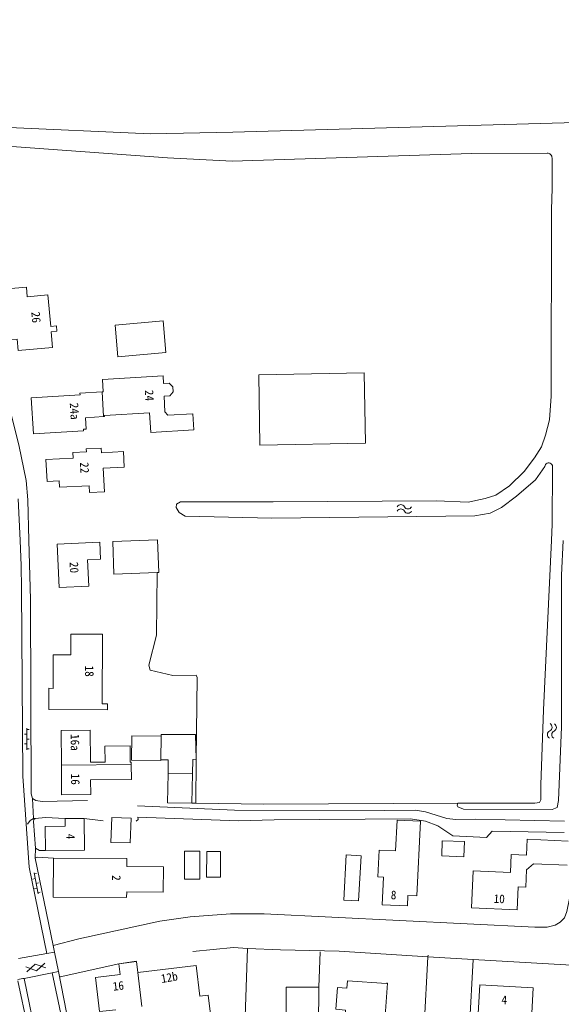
# Model space of a CAD drawing. Header units: metres. Extents: x 189705 to 199106, y 581686 to 588448.
# Tile 11 of 256: x 190414 to 190526, y 581904 to 582108. Entities that reach past the tile are written whole.
import ezdxf
from ezdxf.enums import TextEntityAlignment as Align

# ---------------------------------------------------------------- set-up
doc = ezdxf.new("R2010")
doc.units = ezdxf.units.M
doc.layers.add('B-WA-OG-GBKN-G', color=7, linetype='Continuous', lineweight=18)
doc.styles.add('Style-DotumChe', font='DotumChe.ttf')

msp = doc.modelspace()

# ---------------------------------------------------------------- linework, layer by layer
at = {"layer": 'B-WA-OG-GBKN-G'}
for p, q in [((190407.851, 582082.172), (190444.298, 582079.559)), ((190524.246, 582073.174), (190524.246, 582079.506)), ((190430.675, 582030.906), (190430.981, 582025.744)), ((190524.301, 582003.413), (190524.346, 582015.158)), ((190413.653, 582000), (190413.261, 582008.62)), ((190524.153, 582000), (190524.301, 582003.413)), ((190413.653, 582000), (190413.838, 581994.804)), ((190413.89, 581989.922), (190413.838, 581994.804)), ((190414.226, 581950.966), (190413.89, 581989.922)), ((190415.032, 581959.7), (190414.533, 581959.699)), ((190415.03, 581960.95), (190415.039, 581956.45)), ((190415.03, 581960.7), (190415.53, 581960.701)), ((190415.036, 581957.7), (190414.537, 581957.699)), ((190415.034, 581958.7), (190415.534, 581958.701)), ((190442.903, 581954.397), (190442.954, 581959.342)), ((190415.038, 581956.7), (190415.538, 581956.701)), ((190436.74, 581953.45), (190422.221, 581953.259)), ((190450.211, 581954.507), (190450.155, 581945.381)), ((190444.402, 581951.552), (190449.461, 581951.456)), ((190449.461, 581951.456), (190449.346, 581945.398)), ((190416.427, 581942.191), (190416.242, 581946.348)), ((190450.155, 581945.381), (190449.346, 581945.398)), ((190504.886, 581945.37), (190504.657, 581945.369)), ((190416.759, 581942.224), (190416.427, 581942.191)), ((190422.988, 581942.188), (190426.946, 581942.219)), ((190426.946, 581942.219), (190430.902, 581941.74)), ((190416.764, 581933.968), (190416.833, 581936)), ((190416.764, 581933.968), (190420.494, 581915.796)), ((190416.527, 581930.93), (190417.382, 581926.512)), ((190416.764, 581929.703), (190416.274, 581929.608)), ((190416.574, 581930.685), (190417.065, 581930.78)), ((190416.954, 581928.721), (190417.445, 581928.816)), ((190417.144, 581927.739), (190416.653, 581927.644)), ((190417.334, 581926.757), (190417.825, 581926.852)), ((190420.494, 581915.796), (190420.784, 581914.384)), ((190459.746, 581882.853), (190460.935, 581915.21)), ((190413.319, 581913.091), (190419.219, 581914.113)), ((190419.219, 581914.113), (190420.784, 581914.384)), ((190421.602, 581910.409), (190420.784, 581914.384)), ((190434.181, 581912.012), (190437.785, 581912.535)), ((190476.019, 581914.449), (190475.74, 581907.114)), ((190498.436, 581913.477), (190497.614, 581898.196)), ((190498.455, 581913.824), (190498.436, 581913.477)), ((190507.869, 581912.912), (190498.436, 581913.477)), ((190506.957, 581896.563), (190507.869, 581912.912)), ((190532.401, 581911.444), (190507.869, 581912.912)), ((190421.602, 581910.409), (190420.305, 581910.146)), ((190424.208, 581897.243), (190421.602, 581910.409)), ((190421.951, 581909.298), (190434.181, 581912.012)), ((190434.445, 581909.737), (190434.181, 581912.012)), ((190414.215, 581908.911), (190413.134, 581908.699)), ((190415.877, 581895.532), (190413.165, 581908.486)), ((190414.448, 581908.956), (190414.215, 581908.911)), ((190420.305, 581910.146), (190414.448, 581908.956)), ((190438.941, 581903.117), (190438.115, 581910.216)), ((190475.673, 581897.914), (190475.74, 581907.114))]:
    msp.add_line(p, q, dxfattribs=at)
at = {"layer": 'B-WA-OG-GBKN-G', "flags": 128}
for points in [[(190402.811, 582087.521), (190399.813, 582123.75), (190400.574, 582124.64), (190401.056, 582124.514), (190401.769, 582123.828), (190401.824, 582119.967), (190402.935, 582104.241), (190404.248, 582089.608), (190404.658, 582087.397), (190405.929, 582086.205), (190409.79, 582085.905), (190440.732, 582084.551), (190457.878, 582084.853), (190548.84, 582087.468), (190555.038, 582087.401)], [(190444.298, 582079.559), (190457.707, 582078.857), (190507.519, 582080.451), (190523.241, 582080.506)], [(190524.246, 582073.174), (190524.095, 582068.785), (190524.091, 582029.962), (190523.716, 582025.084), (190522.907, 582021.907), (190522.021, 582019.44), (190520.601, 582017.177), (190518.42, 582014.328), (190515.4, 582011.352), (190512.584, 582009.442), (190510.323, 582008.702), (190506.768, 582007.986), (190500.239, 582008.206), (190466.226, 582008.033)], [(190390.442, 582058.21), (190398.809, 582049.557), (190402.931, 582043.643), (190407.59, 582035.925), (190411.716, 582026.429), (190413.35, 582019.901), (190414.883, 582012.484), (190415.269, 582008.42), (190415.431, 582000)], [(190411.457, 582041.691), (190410.721, 582050.289), (190411.15, 582050.326), (190410.977, 582052.339), (190414.943, 582052.678), (190415.115, 582050.665), (190419.429, 582051.035), (190419.989, 582044.499), (190421.194, 582044.602), (190421.289, 582043.496), (190420.073, 582043.392), (190420.356, 582040.084), (190413.252, 582039.476), (190413.051, 582041.827), (190411.457, 582041.691)], [(190443.398, 582045.63), (190433.424, 582044.777), (190433.988, 582038.191), (190443.961, 582039.045), (190443.398, 582045.63)], [(190430.981, 582025.744), (190431.194, 582025.757), (190431.181, 582025.977), (190440.553, 582026.534), (190440.796, 582022.462), (190449.78, 582022.996), (190449.581, 582026.35), (190444.34, 582026.038), (190443.749, 582026.724), (190443.603, 582030.012), (190444.781, 582030.082), (190445.471, 582030.875), (190445.408, 582031.922), (190444.627, 582032.677), (190443.449, 582032.607), (190443.353, 582034.214), (190430.785, 582033.467), (190430.936, 582030.921), (190430.675, 582030.906)], [(190463.515, 582019.824), (190485.459, 582020.211), (190485.201, 582034.828), (190463.257, 582034.441), (190463.515, 582019.824)], [(190430.981, 582025.744), (190427.201, 582025.52), (190427.342, 582023.144), (190426.813, 582023.113), (190426.831, 582022.804), (190416.399, 582022.184), (190415.954, 582029.671), (190426.106, 582030.274), (190426.085, 582030.633), (190430.675, 582030.906)], [(190419.001, 582016.817), (190419.241, 582012.287), (190421.731, 582012.419), (190421.803, 582011.053), (190428.007, 582011.382), (190428.082, 582009.969), (190431.17, 582010.133), (190430.911, 582015.01), (190435.272, 582015.242), (190435.101, 582018.46), (190430.549, 582018.219), (190430.496, 582019.203), (190427.382, 582019.038), (190427.415, 582018.419), (190424.578, 582018.268), (190424.639, 582017.117), (190419.001, 582016.817)], [(190466.226, 582008.033), (190446.996, 582008.056), (190446.159, 582007.547), (190446.109, 582006.861), (190446.695, 582005.795), (190447.966, 582005.06), (190466.001, 582004.602), (190508.22, 582005.142), (190511.394, 582005.706), (190513.755, 582006.827), (190516.877, 582009.194), (190520.81, 582012.63), (190522.752, 582015.385)], [(190415.431, 582000), (190415.781, 581987.722), (190415.92, 581947.316), (190416.242, 581946.348)], [(190421.332, 581999.209), (190430.186, 581999.612), (190430.347, 581996.088), (190427.661, 581995.965), (190427.911, 581990.473), (190421.743, 581990.192), (190421.332, 581999.209)], [(190442.129, 581993.352), (190442.481, 581993.366), (190442.221, 582000.132), (190432.895, 581999.774), (190433.155, 581993.008), (190442.129, 581993.352)], [(190504.657, 581945.369), (190504.502, 581944.966), (190504.676, 581944.61), (190505.841, 581944.141), (190524.288, 581944.077), (190525.282, 581944.5), (190525.6, 581945.971), (190526.198, 581961.238), (190526.206, 581992.772), (190526.566, 582000)], [(190524.153, 582000), (190522.495, 581964.777), (190521.895, 581949.206), (190521.917, 581946.105), (190521.658, 581945.548), (190520.665, 581945.354), (190504.886, 581945.37)], [(190442.129, 581993.352), (190441.987, 581980.32), (190440.405, 581974.057), (190440.701, 581973.038), (190445.417, 581971.953), (190450.22, 581971.987), (190450.469, 581971.501), (190450.211, 581954.507)], [(190430.771, 581980.526), (190424.191, 581980.553), (190424.174, 581976.233), (190420.512, 581976.247), (190420.483, 581969.258), (190419.641, 581969.262), (190419.623, 581964.838), (190431.811, 581964.788), (190431.816, 581966.018), (190430.713, 581966.023), (190430.771, 581980.526)], [(190422.221, 581953.259), (190422.167, 581960.515), (190428.217, 581960.561), (190428.267, 581953.911), (190431.287, 581953.933), (190431.28, 581957.263), (190436.514, 581957.274), (190436.521, 581953.893), (190436.737, 581953.893), (190436.74, 581953.45)], [(190442.954, 581959.342), (190442.965, 581959.658), (190450.134, 581959.67), (190450.211, 581954.507)], [(190442.903, 581954.397), (190442.902, 581954.273), (190436.83, 581954.335), (190436.882, 581959.404), (190442.954, 581959.342)], [(190436.74, 581953.45), (190436.764, 581950.322), (190428.303, 581950.257), (190428.327, 581947.18), (190422.267, 581947.135), (190422.221, 581953.259)], [(190444.402, 581951.552), (190444.409, 581954.381), (190442.903, 581954.397)], [(190450.211, 581954.507), (190449.546, 581954.489), (190449.461, 581951.456)], [(190449.346, 581945.398), (190449.346, 581945.377), (190444.287, 581945.473), (190444.402, 581951.552)], [(190419.219, 581914.113), (190415.552, 581932.073), (190414.226, 581950.966)], [(190416.242, 581946.348), (190416.873, 581945.935), (190418.219, 581945.745), (190427.672, 581945.915)], [(190450.155, 581945.381), (190464.331, 581945.152), (190504.657, 581945.369)], [(190438.029, 581944.855), (190458.222, 581943.962), (190489.424, 581943.832), (190495.854, 581943.952), (190497.958, 581943.577), (190502.367, 581942.216), (190504.22, 581941.971), (190508.312, 581942.061), (190526.806, 581941.666)], [(190416.427, 581942.191), (190415.692, 581941.805), (190415.176, 581941.046)], [(190416.833, 581936), (190416.401, 581941.544), (190416.456, 581942.001), (190416.759, 581942.224)], [(190422.988, 581942.188), (190418.899, 581942.436), (190416.759, 581942.224)], [(190418.88, 581935.518), (190418.84, 581940.56), (190423.001, 581940.593), (190422.988, 581942.188)], [(190426.946, 581942.219), (190426.998, 581935.583), (190418.88, 581935.518)], [(190432.487, 581937.231), (190436.541, 581937.131), (190436.704, 581942.268), (190432.681, 581942.403), (190432.487, 581937.231)], [(190438.134, 581942.491), (190438.156, 581941.983), (190437.775, 581941.634)], [(190438.134, 581942.491), (190459.04, 581941.743), (190466.462, 581941.93), (190494.795, 581942.158), (190497.915, 581941.621), (190500.499, 581940.658), (190503.579, 581938.597), (190510.641, 581938.279), (190511.77, 581939.59), (190526.784, 581939.277)], [(190496.914, 581941.615), (190492.014, 581941.862), (190491.691, 581935.446), (190488.319, 581935.616), (190488.039, 581930.044), (190489.197, 581929.986), (190488.91, 581924.28), (190494.166, 581924.015), (190494.277, 581926.216), (190496.134, 581926.123), (190496.914, 581941.615)], [(190501.291, 581934.419), (190505.901, 581934.26), (190506.009, 581937.385), (190501.399, 581937.544), (190501.291, 581934.419)], [(190527.359, 581932.505), (190520.409, 581932.81), (190518.922, 581931.513), (190518.764, 581927.924), (190517.199, 581927.993), (190516.988, 581923.205), (190507.515, 581923.621), (190507.853, 581931.309), (190515.603, 581930.969), (190515.768, 581934.717), (190518.908, 581934.579), (190519.054, 581937.895), (190527.58, 581937.521)], [(190416.833, 581936), (190417.693, 581935.56), (190418.88, 581935.518)], [(190450.992, 581935.425), (190450.986, 581929.555), (190447.823, 581929.557), (190447.829, 581935.427), (190450.992, 581935.425)], [(190455.333, 581935.31), (190455.288, 581929.987), (190452.392, 581930.011), (190452.437, 581935.334), (190455.333, 581935.31)], [(190416.764, 581933.968), (190417.197, 581934.142), (190420.574, 581933.973)], [(190420.574, 581933.973), (190420.527, 581925.88), (190435.785, 581925.791), (190435.792, 581926.962), (190443.38, 581926.893), (190443.427, 581932.126), (190435.822, 581932.195), (190435.832, 581933.884), (190420.574, 581933.973)], [(190481.461, 581934.646), (190480.926, 581925.255), (190483.999, 581925.08), (190484.534, 581934.471), (190481.461, 581934.646)], [(190528.505, 581927.267), (190527.904, 581925.57), (190527.347, 581922.881), (190526.8, 581921.54), (190525.954, 581920.633), (190524.907, 581920.032), (190523.251, 581919.64), (190520.634, 581919.587), (190464.377, 581922.358), (190457.364, 581922.37)], [(190457.364, 581922.37), (190449.024, 581921.759), (190442.714, 581920.85), (190425.859, 581917.191), (190420.494, 581915.796)], [(190460.935, 581915.21), (190458.011, 581915.351), (190449.517, 581914.563)], [(190498.436, 581913.477), (190479.984, 581914.644), (190467.764, 581914.881), (190460.935, 581915.21)], [(190434.181, 581912.012), (190437.856, 581912.44), (190438.115, 581910.216)], [(190418.755, 581912.119), (190417.031, 581910.548), (190414.834, 581911.33)], [(190418.952, 581911.138), (190416.755, 581911.921), (190415.031, 581910.35)], [(190438.115, 581910.216), (190450.231, 581911.626), (190450.974, 581905.259), (190452.762, 581905.468), (190453.223, 581901.517), (190455.575, 581901.901), (190455.978, 581899.581)], [(190415.877, 581895.532), (190417.163, 581895.805), (190414.448, 581908.956)], [(190420.305, 581910.146), (190423.041, 581897.018), (190424.208, 581897.243)], [(190434.445, 581909.737), (190429.32, 581909.141), (190430.145, 581902.053), (190433.535, 581902.447)], [(190481.602, 581906.943), (190481.716, 581908.478), (190489.794, 581907.876), (190489.802, 581907.986), (190490.022, 581907.969), (190489.516, 581901.188), (190495.968, 581900.707), (190495.247, 581891.034), (190488.795, 581891.515), (190488.682, 581889.975), (190480.397, 581890.617), (190481.309, 581902.382), (190479.275, 581902.539), (190479.628, 581907.096), (190481.602, 581906.943)], [(190475.673, 581897.914), (190473.073, 581897.933), (190473.036, 581892.128), (190463.287, 581892.234), (190463.391, 581901.794), (190466.351, 581901.772), (190466.352, 581901.892), (190468.942, 581901.873), (190468.98, 581907.163), (190475.74, 581907.114)], [(190508.561, 581895.663), (190509.965, 581895.587), (190509.642, 581889.609), (190518.512, 581889.129), (190518.911, 581896.509), (190519.753, 581896.464), (190520.324, 581907.029), (190509.209, 581907.631), (190508.561, 581895.663)]]:
    msp.add_lwpolyline(points, dxfattribs=at)
at = {"layer": 'B-WA-OG-GBKN-G'}
for centre, radius, start, end in [((190523.246, 582079.506), 1, 0.02077, 90.26499), ((190492.796, 582006.597), 0.85, 28.35896, 152.21398), ((190492.8, 582005.697), 0.85, 28.35896, 152.21398), ((190524.125, 581959.654), 0.85, 115.20721, 239.06224), ((190525.023, 581959.609), 0.85, 115.20721, 239.06224)]:
    msp.add_arc(centre, radius, start, end, dxfattribs=at)
at = {"layer": 'B-WA-OG-GBKN-G', "extrusion": (0, 0, -1)}
for centre, radius, start, end in [((-190523.557, 582015.33), 0.807, 3.91762, 192.29226), ((-190494.292, 582007.404), 0.85, 207.78601, 331.64103), ((-190494.296, 582006.504), 0.85, 207.78601, 331.64103), ((-190523.401, 581961.192), 0.85, 120.93775, 244.79278), ((-190524.299, 581961.147), 0.85, 120.93775, 244.79278)]:
    msp.add_arc(centre, radius, start, end, dxfattribs=at)

# ---------------------------------------------------------------- texts
at = {"layer": 'B-WA-OG-GBKN-G', "style": 'Style-DotumChe'}
for s, rotation, p in [('26', 274.89634, (190415.963, 582047.478)), ('22', 273.03569, (190426.08, 582016.235)), ('20', 272.61539, (190423.925, 581995.498)), ('18', 271.17819, (190427.115, 581973.973)), ('16a', 270.41155, (190424.152, 581959.753)), ('16', 270.41155, (190424.214, 581951.522)), ('4', 270.41155, (190423.22, 581939.02)), ('2', 269.1042, (190432.765, 581930.444)), ('8', 357.14203, (190490.669, 581925.442)), ('10', 357.48941, (190512.058, 581924.671)), ('4', 356.92402, (190513.686, 581903.632))]:
    msp.add_text(s, height=1.8, rotation=rotation, dxfattribs=at).set_placement(p)
for s, rotation, p in [('24', 272.54283, (190441.418, 582030.185)), ('24a', 273.39916, (190425.855, 582026.934)), ('12b', 9.80462, (190444.507, 581910.06))]:
    msp.add_text(s, height=1.8, rotation=rotation, dxfattribs=at).set_placement(p, align=Align.TOP_CENTER)
msp.add_text('16', height=1.8, rotation=6.63158, dxfattribs=at).set_placement((190434.154, 581906.524), align=Align.CENTER)

doc.saveas('drawing.dxf')
